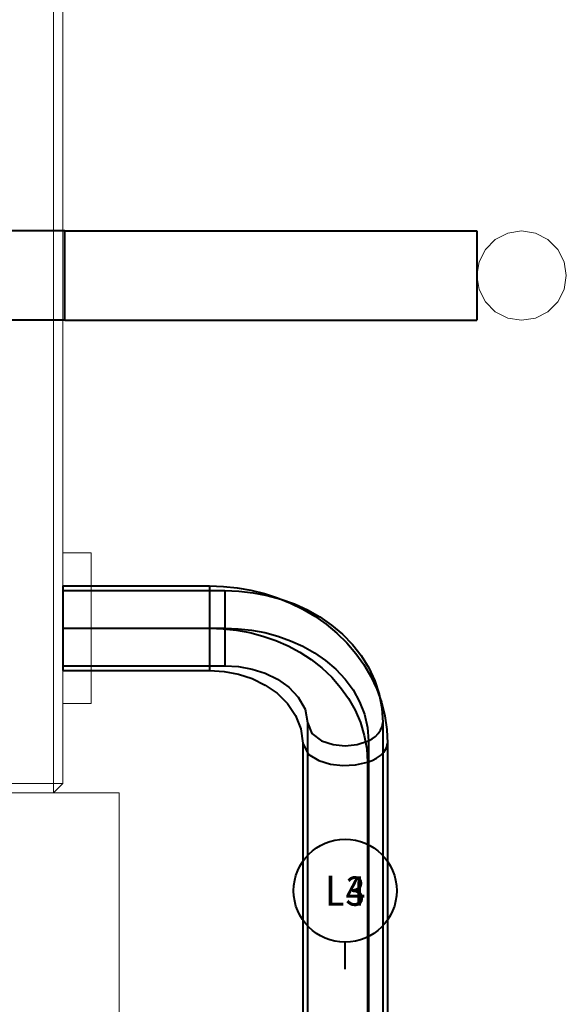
# Model space of a CAD drawing. Header units: millimetres. Extents: x 0 to 1189, y 0 to 841.
# Tile 11 of 53: x 576 to 625, y 176 to 264. Entities that reach past the tile are written whole.
import ezdxf
from ezdxf.enums import TextEntityAlignment as Align

# ---------------------------------------------------------------- set-up
doc = ezdxf.new("R2010")
doc.units = ezdxf.units.MM
doc.layers.add('CONTEXT', color=7, linetype='Continuous', lineweight=18, true_color=0xa5a5a5)
doc.layers.add('REFRIG', color=7, linetype='Continuous', lineweight=40, true_color=0xc83c28)
doc.styles.add('ZH', font='simsun.ttc')

msp = doc.modelspace()

# ---------------------------------------------------------------- linework, layer by layer
at = {"layer": 'CONTEXT'}
for points in [[(578.76, 196.24), (578.76, 320.56)], [(579.6, 196.24), (579.6, 320.56)], [(624.54, 241.6), (624.345, 242.833), (623.778, 243.945), (622.895, 244.828), (621.783, 245.395), (620.55, 245.59), (619.317, 245.395), (618.205, 244.828), (617.322, 243.945), (616.755, 242.833), (616.56, 241.6), (616.755, 240.367), (617.322, 239.255), (618.205, 238.372), (619.317, 237.805), (620.55, 237.61), (621.783, 237.805), (622.895, 238.372), (623.778, 239.255), (624.345, 240.367), (624.54, 241.6)], [(579.6, 216.82), (582.12, 216.82)], [(582.12, 216.82), (582.12, 215.7), (582.12, 214.58), (582.12, 213.46), (582.12, 212.34), (582.12, 211.22), (582.12, 210.1)], [(582.12, 210.1), (582.12, 208.98), (582.12, 207.86), (582.12, 206.74), (582.12, 205.62), (582.12, 204.5), (582.12, 203.38)], [(579.6, 203.38), (582.12, 203.38)], [(555.24, 196.24), (578.76, 196.24)], [(578.76, 196.24), (578.76, 195.4)], [(579.6, 196.24), (578.76, 195.4)], [(578.76, 196.24), (579.6, 196.24)], [(549.36, 195.4), (584.64, 195.4)], [(555.24, 195.4), (578.76, 195.4)], [(584.64, 174.4), (584.64, 195.4)]]:
    msp.add_lwpolyline(points, dxfattribs=at)
at = {"layer": 'REFRIG'}
for points in [[(579.768, 245.59), (578.491, 245.59), (577.214, 245.59), (575.938, 245.59), (574.661, 245.59), (573.384, 245.59), (572.107, 245.59), (570.83, 245.59), (569.554, 245.59), (568.277, 245.59), (567, 245.59)], [(579.768, 237.61), (579.768, 238.94), (579.768, 240.27), (579.768, 241.6), (579.768, 242.93), (579.768, 244.26), (579.768, 245.59)], [(579.768, 245.59), (616.56, 245.59)], [(616.56, 245.59), (616.56, 244.26), (616.56, 242.93), (616.56, 241.6), (616.56, 240.27), (616.56, 238.94), (616.56, 237.61)], [(579.768, 237.61), (578.491, 237.61), (577.214, 237.61), (575.938, 237.61), (574.661, 237.61), (573.384, 237.61), (572.107, 237.61), (570.83, 237.61), (569.554, 237.61), (568.277, 237.61), (567, 237.61)], [(579.768, 237.61), (616.56, 237.61)], [(579.6, 213.88), (579.6, 213.25), (579.6, 212.62), (579.6, 211.99), (579.6, 211.36), (579.6, 210.73), (579.6, 210.1)], [(579.6, 213.88), (592.704, 213.88)], [(592.704, 213.88), (592.704, 213.25), (592.704, 212.62), (592.704, 211.99), (592.704, 211.36), (592.704, 210.73), (592.704, 210.1)], [(592.704, 213.88), (593.942, 213.837), (595.174, 213.71), (596.394, 213.497), (597.596, 213.199), (598.774, 212.816), (599.922, 212.35), (601.031, 211.799), (602.096, 211.166), (603.108, 210.452), (604.059, 209.659), (604.942, 208.791), (605.748, 207.85), (606.468, 206.842), (607.094, 205.774), (607.618, 204.652), (608.034, 203.485), (608.336, 202.284), (608.519, 201.06), (608.58, 199.823)], [(579.6, 213.46), (579.6, 212.9), (579.6, 212.34), (579.6, 211.78), (579.6, 211.22), (579.6, 210.66), (579.6, 210.1)], [(579.6, 213.46), (594.048, 213.46)], [(594.048, 213.46), (594.048, 212.9), (594.048, 212.34), (594.048, 211.78), (594.048, 211.22), (594.048, 210.66), (594.048, 210.1)], [(594.048, 213.46), (595.321, 213.412), (596.588, 213.27), (597.84, 213.031), (599.069, 212.696), (600.268, 212.265), (601.427, 211.736), (602.537, 211.109), (603.585, 210.384), (604.559, 209.564), (605.447, 208.649), (606.233, 207.647), (606.902, 206.563), (607.441, 205.409), (607.837, 204.198), (608.079, 202.947), (608.16, 201.676)], [(579.6, 210.1), (579.6, 209.47), (579.6, 208.84), (579.6, 208.21), (579.6, 207.58), (579.6, 206.95), (579.6, 206.32)], [(579.6, 210.1), (592.704, 210.1)], [(579.6, 210.1), (579.6, 209.54), (579.6, 208.98), (579.6, 208.42), (579.6, 207.86), (579.6, 207.3), (579.6, 206.74)], [(579.6, 210.1), (594.048, 210.1)], [(592.704, 210.1), (592.704, 209.47), (592.704, 208.84), (592.704, 208.21), (592.704, 207.58), (592.704, 206.95), (592.704, 206.32)], [(592.704, 210.1), (593.909, 210.056), (595.107, 209.925), (596.293, 209.705), (597.459, 209.398), (598.598, 209.002), (599.702, 208.519), (600.764, 207.948), (601.774, 207.29), (602.723, 206.546), (603.6, 205.719), (604.394, 204.811), (605.093, 203.83), (605.686, 202.78), (606.162, 201.673), (606.51, 200.519), (606.722, 199.332), (606.793, 198.129)], [(594.048, 210.1), (594.048, 209.54), (594.048, 208.98), (594.048, 208.42), (594.048, 207.86), (594.048, 207.3), (594.048, 206.74)], [(594.048, 210.1), (595.25, 210.056), (596.446, 209.923), (597.629, 209.701), (598.791, 209.389), (599.924, 208.985), (601.02, 208.488), (602.067, 207.897), (603.055, 207.21), (603.968, 206.427), (604.791, 205.55), (605.505, 204.582), (606.09, 203.531), (606.526, 202.41), (606.796, 201.239), (606.888, 200.04)], [(579.6, 206.74), (594.048, 206.74)], [(594.048, 206.74), (595.275, 206.667), (596.484, 206.446), (597.655, 206.073), (598.761, 205.539), (599.767, 204.834), (600.616, 203.947), (601.215, 202.878), (601.44, 201.676)], [(579.6, 206.32), (592.704, 206.32)], [(592.704, 206.32), (593.997, 206.24), (595.269, 205.998), (596.499, 205.593), (597.661, 205.021), (598.723, 204.282), (599.645, 203.374), (600.376, 202.306), (600.853, 201.104), (601.02, 199.823)], [(601.44, 201.676), (601.835, 200.693), (602.695, 200.048), (603.716, 199.7), (604.791, 199.588), (605.865, 199.696), (606.888, 200.04)], [(601.44, 201.676), (601.44, 157.624)], [(606.888, 200.04), (607.205, 200.218), (607.499, 200.432), (607.759, 200.686), (607.969, 200.982), (608.11, 201.317), (608.16, 201.676)], [(608.16, 201.676), (608.16, 157.624)], [(601.02, 199.823), (601.497, 198.853), (602.435, 198.268), (603.498, 197.951), (604.602, 197.832), (605.71, 197.888), (606.793, 198.129)], [(601.02, 199.823), (601.02, 159.477)], [(606.793, 198.129), (607.202, 198.283), (607.592, 198.479), (607.953, 198.723), (608.266, 199.027), (608.493, 199.398), (608.58, 199.823)], [(606.888, 200.04), (606.888, 155.988)], [(608.58, 199.823), (608.58, 159.477)], [(606.793, 198.129), (606.793, 157.784)], [(604.8, 179.65), (604.8, 182.05)], [(604.8, 179.65), (604.8, 182.05)]]:
    msp.add_lwpolyline(points, dxfattribs=at)
msp.add_circle((604.8, 186.65), 4.6, dxfattribs=at)
msp.add_circle((604.8, 186.65), 4.6, dxfattribs=at)

# ---------------------------------------------------------------- texts
at = {"layer": 'REFRIG', "style": 'ZH'}
for s in ['L3', 'L4']:
    msp.add_text(s, height=2.7, dxfattribs=at).set_placement((604.8, 186.65), align=Align.MIDDLE_CENTER)

doc.saveas('drawing.dxf')
